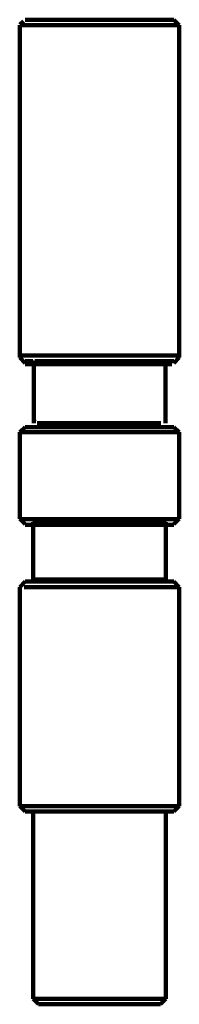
# Model space of a CAD drawing. Header units: millimetres. Extents: x 171 to 371, y -103 to 348.
# Tile 1 of 3: x 259 to 283, y -103 to 41. Entities that reach past the tile are written whole.
import ezdxf

# ---------------------------------------------------------------- set-up
doc = ezdxf.new("R2010")
doc.units = ezdxf.units.MM
doc.header["$MEASUREMENT"] = 0
doc.layers.add('Laag 1', color=7, linetype='Continuous', lineweight=0)

msp = doc.modelspace()

# ---------------------------------------------------------------- linework, layer by layer
at = {"layer": 'Laag 1', "color": 18, "lineweight": 211, "true_color": 0x010000}
for p, q in [((259.36, 39.94), (259.9, 40.44)), ((260.18, 40.65), (260.12, 40.65)), ((260.31, 40.65), (260.18, 40.65)), ((260.51, 40.65), (260.31, 40.65)), ((260.71, 40.65), (260.51, 40.65)), ((260.97, 40.65), (260.71, 40.65)), ((261.23, 40.65), (260.97, 40.65)), ((261.56, 40.65), (261.23, 40.65)), ((261.95, 40.65), (261.56, 40.65)), ((262.35, 40.65), (261.95, 40.65)), ((262.81, 40.65), (262.35, 40.65)), ((263.33, 40.65), (262.81, 40.65)), ((263.79, 40.65), (263.33, 40.65)), ((264.38, 40.65), (263.79, 40.65)), ((264.91, 40.65), (264.38, 40.65)), ((265.56, 40.65), (264.91, 40.65)), ((266.15, 40.65), (265.56, 40.65)), ((266.81, 40.65), (266.15, 40.65)), ((267.47, 40.65), (266.81, 40.65)), ((268.19, 40.65), (267.46, 40.65)), ((268.84, 40.65), (268.19, 40.65)), ((269.56, 40.65), (268.84, 40.65)), ((270.29, 40.65), (269.56, 40.65)), ((271.01, 40.65), (270.29, 40.65)), ((271.66, 40.65), (271.01, 40.65)), ((272.39, 40.65), (271.66, 40.65)), ((273.11, 40.65), (272.39, 40.65)), ((273.76, 40.65), (273.11, 40.65)), ((274.49, 40.65), (273.76, 40.65)), ((275.14, 40.65), (274.49, 40.65)), ((275.73, 40.65), (275.14, 40.65)), ((276.39, 40.65), (275.73, 40.65)), ((276.98, 40.65), (276.39, 40.65)), ((277.57, 40.65), (276.98, 40.65)), ((278.1, 40.65), (277.57, 40.65)), ((278.62, 40.65), (278.1, 40.65)), ((279.14, 40.65), (278.62, 40.65)), ((279.6, 40.65), (279.14, 40.65)), ((280, 40.65), (279.6, 40.65)), ((280.39, 40.65), (280, 40.65)), ((280.72, 40.65), (280.39, 40.65)), ((280.98, 40.65), (280.72, 40.65)), ((281.24, 40.65), (280.98, 40.65)), ((281.44, 40.65), (281.25, 40.65)), ((281.64, 40.65), (281.44, 40.65)), ((281.7, 40.65), (281.64, 40.65)), ((281.83, 40.65), (281.7, 40.65)), ((281.83, 40.65), (282.62, 39.84)), ((259.33, -8.62), (259.33, 39.85)), ((259.59, 39.85), (259.72, 39.85)), ((259.72, 39.85), (259.92, 39.85)), ((259.92, 39.85), (260.18, 39.85)), ((260.18, 39.85), (260.44, 39.85)), ((260.44, 39.85), (260.77, 39.85)), ((260.77, 39.85), (261.17, 39.85)), ((261.17, 39.85), (261.56, 39.85)), ((261.56, 39.85), (262.02, 39.85)), ((262.02, 39.85), (262.48, 39.85)), ((262.48, 39.85), (263, 39.85)), ((263, 39.85), (263.53, 39.85)), ((263.53, 39.85), (264.12, 39.85)), ((264.12, 39.85), (264.71, 39.85)), ((264.71, 39.85), (265.37, 39.85)), ((265.37, 39.85), (266.02, 39.85)), ((266.02, 39.85), (266.68, 39.85)), ((266.68, 39.85), (267.4, 39.85)), ((267.4, 39.85), (268.06, 39.85)), ((268.06, 39.85), (268.78, 39.85)), ((268.78, 39.85), (269.5, 39.85)), ((269.5, 39.85), (270.22, 39.85)), ((270.22, 39.85), (271.01, 39.85)), ((271.01, 39.85), (271.73, 39.85)), ((271.73, 39.85), (272.45, 39.85)), ((272.45, 39.85), (273.17, 39.85)), ((273.17, 39.85), (273.9, 39.85)), ((273.9, 39.85), (274.55, 39.85)), ((274.55, 39.85), (275.27, 39.85)), ((275.27, 39.85), (275.93, 39.85)), ((275.93, 39.85), (276.59, 39.85)), ((276.59, 39.85), (277.18, 39.85)), ((277.18, 39.85), (277.83, 39.85)), ((277.83, 39.85), (278.36, 39.85)), ((278.36, 39.85), (278.95, 39.85)), ((278.95, 39.85), (279.47, 39.85)), ((279.47, 39.85), (279.93, 39.85)), ((279.93, 39.85), (280.39, 39.85)), ((280.39, 39.85), (280.79, 39.85)), ((280.79, 39.85), (281.18, 39.85)), ((281.18, 39.85), (281.51, 39.85)), ((281.51, 39.85), (281.77, 39.85)), ((281.77, 39.85), (282.03, 39.85)), ((282.03, 39.85), (282.23, 39.85)), ((282.23, 39.85), (282.42, 39.85)), ((282.43, 39.85), (282.49, 39.85)), ((282.49, 39.85), (282.56, 39.85)), ((282.56, 39.85), (282.62, 39.85)), ((282.62, -8.62), (282.62, 39.85)), ((259.39, -8.31), (259.33, -8.31)), ((259.46, -8.31), (259.39, -8.31)), ((259.59, -8.31), (259.46, -8.31)), ((259.72, -8.31), (259.59, -8.31)), ((259.92, -8.31), (259.72, -8.31)), ((260.18, -8.31), (259.92, -8.31)), ((260.44, -8.31), (260.18, -8.31)), ((260.77, -8.31), (260.44, -8.31)), ((261.17, -8.31), (260.77, -8.31)), ((261.56, -8.31), (261.17, -8.31)), ((262.02, -8.31), (261.56, -8.31)), ((262.48, -8.31), (262.02, -8.31)), ((263, -8.31), (262.48, -8.31)), ((263.53, -8.31), (263, -8.31)), ((264.12, -8.31), (263.53, -8.31)), ((264.71, -8.31), (264.12, -8.31)), ((265.37, -8.31), (264.71, -8.31)), ((266.02, -8.31), (265.36, -8.31)), ((266.68, -8.31), (266.02, -8.31)), ((267.4, -8.31), (266.68, -8.31)), ((268.06, -8.31), (267.4, -8.31)), ((268.78, -8.31), (268.06, -8.31)), ((269.5, -8.31), (268.78, -8.31)), ((270.22, -8.31), (269.5, -8.31)), ((271.01, -8.31), (270.22, -8.31)), ((271.73, -8.31), (271.01, -8.31)), ((272.45, -8.31), (271.73, -8.31)), ((273.17, -8.31), (272.45, -8.31)), ((273.9, -8.31), (273.17, -8.31)), ((274.55, -8.31), (273.89, -8.31)), ((275.27, -8.31), (274.55, -8.31)), ((275.93, -8.31), (275.27, -8.31)), ((276.59, -8.31), (275.93, -8.31)), ((277.18, -8.31), (276.59, -8.31)), ((277.83, -8.31), (277.18, -8.31)), ((278.36, -8.31), (277.83, -8.31)), ((278.95, -8.31), (278.36, -8.31)), ((279.47, -8.31), (278.95, -8.31)), ((279.93, -8.31), (279.47, -8.31)), ((280.39, -8.31), (279.93, -8.31)), ((280.79, -8.31), (280.39, -8.31)), ((281.18, -8.31), (280.79, -8.31)), ((281.51, -8.31), (281.18, -8.31)), ((281.77, -8.31), (281.51, -8.31)), ((282.03, -8.31), (281.77, -8.31)), ((282.23, -8.31), (282.03, -8.31)), ((282.43, -8.31), (282.23, -8.31)), ((282.49, -8.31), (282.43, -8.31)), ((282.56, -8.31), (282.49, -8.31)), ((282.62, -8.31), (282.56, -8.31)), ((260.12, -9.43), (259.33, -8.62)), ((260.12, -9.12), (260.18, -9.12)), ((260.12, -9.58), (281.51, -9.58)), ((260.18, -9.12), (260.31, -9.12)), ((260.31, -9.12), (260.51, -9.12)), ((260.51, -9.12), (260.71, -9.12)), ((260.71, -9.12), (260.97, -9.12)), ((260.97, -9.12), (261.23, -9.12)), ((261.56, -9.18), (261.37, -9.38)), ((261.37, -9.38), (261.43, -9.38)), ((261.37, -18.2), (261.37, -9.39)), ((261.43, -9.38), (261.56, -9.38)), ((261.56, -9.12), (261.95, -9.12)), ((261.56, -9.38), (261.76, -9.38)), ((261.76, -9.38), (261.95, -9.38)), ((261.95, -9.12), (262.35, -9.12)), ((261.95, -9.38), (262.21, -9.38)), ((262.21, -9.38), (262.47, -9.38)), ((262.35, -9.12), (262.8, -9.12)), ((262.47, -9.38), (262.8, -9.38)), ((262.8, -9.38), (263.19, -9.38)), ((262.81, -9.12), (263.33, -9.12)), ((263.19, -9.38), (263.58, -9.38)), ((263.33, -9.12), (263.79, -9.12)), ((263.58, -9.38), (264.04, -9.38)), ((263.79, -9.12), (264.38, -9.12)), ((264.04, -9.38), (264.56, -9.38)), ((264.38, -9.12), (264.91, -9.12)), ((264.56, -9.38), (265.08, -9.38)), ((264.91, -9.12), (265.56, -9.12)), ((265.08, -9.38), (265.6, -9.38)), ((265.56, -9.12), (266.15, -9.12)), ((265.6, -9.38), (266.19, -9.38)), ((266.15, -9.12), (266.81, -9.12)), ((266.19, -9.38), (266.77, -9.38)), ((266.77, -9.38), (267.36, -9.38)), ((266.81, -9.12), (267.47, -9.12)), ((267.36, -9.38), (268.01, -9.38)), ((267.47, -9.12), (268.19, -9.12)), ((268.01, -9.38), (268.66, -9.38)), ((268.19, -9.12), (268.84, -9.12)), ((268.66, -9.38), (269.31, -9.38)), ((268.84, -9.12), (269.57, -9.12)), ((269.31, -9.38), (269.97, -9.38)), ((269.56, -9.12), (270.29, -9.12)), ((269.97, -9.38), (270.62, -9.38)), ((270.29, -9.12), (271.01, -9.12)), ((270.62, -9.38), (271.33, -9.38)), ((271.01, -9.12), (271.67, -9.12)), ((271.33, -9.38), (271.98, -9.38)), ((271.66, -9.12), (272.39, -9.12)), ((271.99, -9.38), (272.64, -9.38)), ((272.39, -9.12), (273.11, -9.12)), ((272.64, -9.38), (273.29, -9.38)), ((273.11, -9.12), (273.77, -9.12)), ((273.29, -9.38), (273.94, -9.38)), ((273.76, -9.12), (274.49, -9.12)), ((273.94, -9.38), (274.59, -9.38)), ((274.49, -9.12), (275.14, -9.12)), ((274.59, -9.38), (275.18, -9.38)), ((275.14, -9.12), (275.73, -9.12)), ((275.18, -9.38), (275.77, -9.38)), ((275.73, -9.12), (276.39, -9.12)), ((275.76, -9.38), (276.35, -9.38)), ((276.35, -9.38), (276.87, -9.38)), ((276.39, -9.12), (276.98, -9.12)), ((276.87, -9.38), (277.39, -9.38)), ((276.98, -9.12), (277.57, -9.12)), ((277.39, -9.38), (277.92, -9.38)), ((277.57, -9.12), (278.09, -9.12)), ((277.91, -9.38), (278.37, -9.38)), ((278.1, -9.12), (278.62, -9.12)), ((278.37, -9.38), (278.76, -9.38)), ((278.62, -9.12), (279.14, -9.12)), ((278.76, -9.38), (279.15, -9.38)), ((279.14, -9.12), (279.61, -9.12)), ((279.15, -9.38), (279.48, -9.38)), ((279.48, -9.38), (279.74, -9.38)), ((279.6, -9.12), (280, -9.12)), ((279.74, -9.38), (280, -9.38)), ((280, -9.12), (280.39, -9.12)), ((280, -9.38), (280.2, -9.38)), ((280.19, -9.38), (280.39, -9.38)), ((280.39, -9.12), (280.72, -9.12)), ((280.39, -9.18), (280.59, -9.38)), ((280.39, -9.38), (280.52, -9.38)), ((280.52, -9.38), (280.59, -9.38)), ((280.59, -18.2), (280.59, -9.39)), ((280.72, -9.12), (280.98, -9.12)), ((280.98, -9.12), (281.24, -9.12)), ((281.24, -9.12), (281.44, -9.12)), ((281.44, -9.12), (281.64, -9.12)), ((281.64, -9.12), (281.7, -9.12)), ((281.7, -9.12), (281.84, -9.12)), ((281.83, -9.43), (282.62, -8.62)), ((261.43, -17.74), (261.37, -17.74)), ((261.56, -17.94), (261.37, -17.74)), ((279.93, -18.2), (261.86, -18.2)), ((260.12, -18.75), (259.33, -19.48)), ((259.33, -32.13), (259.33, -19.48)), ((259.33, -19.49), (259.39, -19.49)), ((259.39, -19.49), (259.46, -19.49)), ((259.46, -19.49), (259.59, -19.49)), ((259.59, -19.49), (259.72, -19.49)), ((259.72, -19.49), (259.92, -19.49)), ((259.92, -19.49), (260.18, -19.49)), ((260.18, -18.75), (260.12, -18.75)), ((260.31, -18.75), (260.18, -18.75)), ((260.18, -19.49), (260.44, -19.49)), ((260.51, -18.75), (260.31, -18.75)), ((260.44, -19.49), (260.77, -19.49)), ((260.71, -18.75), (260.51, -18.75)), ((260.97, -18.75), (260.71, -18.75)), ((260.77, -19.49), (261.17, -19.49)), ((261.23, -18.75), (260.97, -18.75)), ((261.17, -19.48), (261.56, -19.48)), ((261.56, -18.75), (261.23, -18.75)), ((261.95, -18.75), (261.56, -18.75)), ((261.56, -19.48), (262.02, -19.48)), ((262.35, -18.75), (261.95, -18.75)), ((262.02, -19.48), (262.48, -19.48)), ((262.81, -18.75), (262.35, -18.75)), ((262.48, -19.48), (263, -19.48)), ((263.33, -18.75), (262.81, -18.75)), ((263, -19.48), (263.53, -19.48)), ((263.79, -18.75), (263.33, -18.75)), ((263.53, -19.48), (264.12, -19.48)), ((264.38, -18.75), (263.79, -18.75)), ((264.12, -19.48), (264.71, -19.48)), ((264.91, -18.75), (264.38, -18.75)), ((264.71, -19.48), (265.37, -19.48)), ((265.56, -18.75), (264.91, -18.75)), ((265.37, -19.48), (266.02, -19.48)), ((266.15, -18.75), (265.56, -18.75)), ((266.02, -19.48), (266.68, -19.48)), ((266.81, -18.75), (266.15, -18.75)), ((266.68, -19.48), (267.4, -19.48)), ((267.47, -18.75), (266.81, -18.75)), ((267.4, -19.48), (268.06, -19.48)), ((268.19, -18.75), (267.46, -18.75)), ((268.06, -19.48), (268.78, -19.48)), ((268.84, -18.75), (268.19, -18.75)), ((268.78, -19.48), (269.5, -19.48)), ((269.56, -18.75), (268.84, -18.75)), ((269.5, -19.48), (270.22, -19.48)), ((270.29, -18.75), (269.56, -18.75)), ((270.22, -19.48), (271.01, -19.48)), ((271.01, -18.75), (270.29, -18.75)), ((271.66, -18.75), (271.01, -18.75)), ((271.01, -19.48), (271.73, -19.48)), ((272.39, -18.75), (271.66, -18.75)), ((271.73, -19.48), (272.45, -19.48)), ((273.11, -18.75), (272.39, -18.75)), ((272.45, -19.48), (273.17, -19.48)), ((273.76, -18.75), (273.11, -18.75)), ((273.17, -19.48), (273.9, -19.48)), ((274.49, -18.75), (273.76, -18.75)), ((273.9, -19.48), (274.55, -19.48)), ((275.14, -18.75), (274.49, -18.75)), ((274.55, -19.48), (275.27, -19.48)), ((275.73, -18.75), (275.14, -18.75)), ((275.27, -19.48), (275.93, -19.48)), ((276.39, -18.75), (275.73, -18.75)), ((275.93, -19.48), (276.59, -19.48)), ((276.98, -18.75), (276.39, -18.75)), ((276.59, -19.48), (277.18, -19.48)), ((277.57, -18.75), (276.98, -18.75)), ((277.18, -19.48), (277.83, -19.48)), ((278.1, -18.75), (277.57, -18.75)), ((277.83, -19.48), (278.36, -19.48)), ((278.62, -18.75), (278.1, -18.75)), ((278.36, -19.48), (278.95, -19.48)), ((279.14, -18.75), (278.62, -18.75)), ((278.95, -19.48), (279.47, -19.48)), ((279.6, -18.75), (279.14, -18.75)), ((279.47, -19.48), (279.93, -19.48)), ((280, -18.75), (279.6, -18.75)), ((279.93, -19.48), (280.39, -19.48)), ((280.39, -18.75), (280, -18.75)), ((280.72, -18.75), (280.39, -18.75)), ((280.39, -19.48), (280.79, -19.48)), ((280.98, -18.75), (280.72, -18.75)), ((280.79, -19.48), (281.18, -19.48)), ((281.24, -18.75), (280.98, -18.75)), ((281.18, -19.48), (281.51, -19.48)), ((281.44, -18.75), (281.25, -18.75)), ((281.64, -18.75), (281.44, -18.75)), ((281.51, -19.48), (281.77, -19.48)), ((281.7, -18.75), (281.64, -18.75)), ((281.83, -18.75), (281.7, -18.75)), ((281.77, -19.48), (282.03, -19.48)), ((281.83, -18.75), (282.62, -19.48)), ((282.03, -19.48), (282.23, -19.48)), ((282.23, -19.48), (282.42, -19.48)), ((282.43, -19.48), (282.49, -19.48)), ((282.49, -19.48), (282.56, -19.48)), ((282.56, -19.48), (282.62, -19.48)), ((282.62, -32.13), (282.62, -19.48)), ((260.12, -32.93), (259.33, -32.13)), ((259.39, -32.2), (259.33, -32.2)), ((259.46, -32.2), (259.39, -32.2)), ((259.59, -32.2), (259.46, -32.2)), ((259.72, -32.2), (259.59, -32.2)), ((259.92, -32.2), (259.72, -32.2)), ((260.18, -32.2), (259.92, -32.2)), ((260.12, -33.01), (260.18, -33.01)), ((260.44, -32.2), (260.18, -32.2)), ((260.18, -33.01), (260.31, -33.01)), ((260.31, -33.01), (260.51, -33.01)), ((260.77, -32.2), (260.44, -32.2)), ((260.51, -33.01), (260.71, -33.01)), ((260.71, -33.01), (260.97, -33.01)), ((261.17, -32.2), (260.77, -32.2)), ((260.97, -33.01), (261.23, -33.01)), ((261.56, -32.2), (261.17, -32.2)), ((261.23, -33.01), (261.56, -33.01)), ((261.49, -32.42), (261.3, -32.62)), ((261.3, -32.62), (261.36, -32.62)), ((261.3, -40.96), (261.3, -32.62)), ((261.36, -32.62), (261.5, -32.62)), ((261.49, -32.62), (261.69, -32.62)), ((262.02, -32.2), (261.56, -32.2)), ((261.56, -33.01), (261.95, -33.01)), ((261.69, -32.62), (261.89, -32.62)), ((261.89, -32.62), (262.15, -32.62)), ((261.95, -33.01), (262.35, -33.01)), ((262.48, -32.2), (262.02, -32.2)), ((262.15, -32.62), (262.41, -32.62)), ((262.35, -33.01), (262.81, -33.01)), ((262.41, -32.62), (262.74, -32.62)), ((263, -32.2), (262.48, -32.2)), ((262.74, -32.62), (263.13, -32.62)), ((262.81, -33.01), (263.33, -33.01)), ((263.53, -32.2), (263, -32.2)), ((263.13, -32.62), (263.53, -32.62)), ((263.33, -33.01), (263.79, -33.01)), ((264.12, -32.2), (263.53, -32.2)), ((263.53, -32.62), (263.99, -32.62)), ((263.79, -33.01), (264.38, -33.01)), ((263.99, -32.62), (264.51, -32.62)), ((264.71, -32.2), (264.12, -32.2)), ((264.38, -33.01), (264.91, -33.01)), ((264.51, -32.62), (265.04, -32.62)), ((265.37, -32.2), (264.71, -32.2)), ((264.91, -33.01), (265.56, -33.01)), ((265.04, -32.62), (265.56, -32.62)), ((266.02, -32.2), (265.37, -32.2)), ((265.56, -32.62), (266.15, -32.62)), ((265.56, -33.01), (266.15, -33.01)), ((266.68, -32.2), (266.02, -32.2)), ((266.15, -32.62), (266.74, -32.62)), ((266.15, -33.01), (266.81, -33.01)), ((267.4, -32.2), (266.68, -32.2)), ((266.74, -32.62), (267.33, -32.62)), ((266.81, -33.01), (267.46, -33.01)), ((267.33, -32.62), (267.99, -32.62)), ((268.05, -32.2), (267.4, -32.2)), ((267.46, -33.01), (268.19, -33.01)), ((267.99, -32.62), (268.65, -32.62)), ((268.78, -32.2), (268.05, -32.2)), ((268.19, -33.01), (268.84, -33.01)), ((268.65, -32.62), (269.3, -32.62)), ((269.5, -32.2), (268.78, -32.2)), ((268.84, -33.01), (269.56, -33.01)), ((269.3, -32.62), (269.96, -32.62)), ((270.22, -32.2), (269.5, -32.2)), ((269.56, -33.01), (270.29, -33.01)), ((269.96, -32.62), (270.62, -32.62)), ((271.01, -32.2), (270.22, -32.2)), ((270.29, -33.01), (271.01, -33.01)), ((270.61, -32.62), (271.34, -32.62)), ((271.73, -32.2), (271.01, -32.2)), ((271.01, -33.01), (271.67, -33.01)), ((271.34, -32.62), (271.99, -32.62)), ((271.67, -33.01), (272.39, -33.01)), ((272.45, -32.2), (271.73, -32.2)), ((271.99, -32.62), (272.65, -32.62)), ((272.39, -33.01), (273.11, -33.01)), ((273.17, -32.2), (272.45, -32.2)), ((272.65, -32.62), (273.31, -32.62)), ((273.11, -33.01), (273.76, -33.01)), ((273.9, -32.2), (273.17, -32.2)), ((273.31, -32.62), (273.96, -32.62)), ((273.76, -33.01), (274.49, -33.01)), ((274.55, -32.2), (273.9, -32.2)), ((273.96, -32.62), (274.62, -32.62)), ((274.49, -33.01), (275.14, -33.01)), ((275.27, -32.2), (274.55, -32.2)), ((274.62, -32.62), (275.21, -32.62)), ((275.14, -33.01), (275.73, -33.01)), ((275.21, -32.62), (275.8, -32.62)), ((275.93, -32.2), (275.27, -32.2)), ((275.73, -33.01), (276.39, -33.01)), ((275.8, -32.62), (276.39, -32.62)), ((276.58, -32.2), (275.93, -32.2)), ((276.39, -32.62), (276.91, -32.62)), ((276.39, -33.01), (276.98, -33.01)), ((277.18, -32.2), (276.58, -32.2)), ((276.91, -32.62), (277.44, -32.62)), ((276.98, -33.01), (277.57, -33.01)), ((277.83, -32.2), (277.18, -32.2)), ((277.44, -32.62), (277.96, -32.62)), ((277.57, -33.01), (278.1, -33.01)), ((278.36, -32.2), (277.83, -32.2)), ((277.96, -32.62), (278.42, -32.62)), ((278.1, -33.01), (278.62, -33.01)), ((278.95, -32.2), (278.36, -32.2)), ((278.42, -32.62), (278.82, -32.62)), ((278.62, -33.01), (279.14, -33.01)), ((278.82, -32.62), (279.21, -32.62)), ((279.47, -32.2), (278.95, -32.2)), ((279.14, -33.01), (279.6, -33.01)), ((279.21, -32.62), (279.54, -32.62)), ((279.93, -32.2), (279.47, -32.2)), ((279.54, -32.62), (279.8, -32.62)), ((279.6, -33.01), (280, -33.01)), ((279.8, -32.62), (280.06, -32.62)), ((280.39, -32.2), (279.93, -32.2)), ((280, -33.01), (280.39, -33.01)), ((280.06, -32.62), (280.26, -32.62)), ((280.26, -32.62), (280.46, -32.62)), ((280.78, -32.2), (280.39, -32.2)), ((280.39, -33.01), (280.72, -33.01)), ((280.46, -32.42), (280.65, -32.62)), ((280.46, -32.62), (280.59, -32.62)), ((280.59, -32.62), (280.65, -32.62)), ((280.65, -40.96), (280.65, -32.62)), ((280.72, -33.01), (280.98, -33.01)), ((281.18, -32.2), (280.78, -32.2)), ((280.98, -33.01), (281.25, -33.01)), ((281.51, -32.2), (281.18, -32.2)), ((281.25, -33.01), (281.44, -33.01)), ((281.44, -33.01), (281.64, -33.01)), ((281.77, -32.2), (281.51, -32.2)), ((281.64, -33.01), (281.7, -33.01)), ((281.7, -33.01), (281.84, -33.01)), ((282.03, -32.2), (281.77, -32.2)), ((281.83, -32.93), (282.62, -32.13)), ((282.23, -32.2), (282.03, -32.2)), ((282.43, -32.2), (282.23, -32.2)), ((282.49, -32.2), (282.43, -32.2)), ((282.56, -32.2), (282.49, -32.2)), ((282.62, -32.2), (282.56, -32.2)), ((260.12, -41.29), (259.33, -42.1)), ((260.18, -41.29), (260.12, -41.29)), ((260.31, -41.29), (260.18, -41.29)), ((260.51, -41.29), (260.31, -41.29)), ((260.71, -41.29), (260.51, -41.29)), ((260.97, -41.29), (260.71, -41.29)), ((261.23, -41.29), (260.97, -41.29)), ((261.56, -41.29), (261.23, -41.29)), ((261.36, -40.96), (261.3, -40.96)), ((261.49, -41.16), (261.3, -40.96)), ((261.49, -40.96), (261.36, -40.96)), ((261.69, -40.96), (261.5, -40.96)), ((261.95, -41.29), (261.56, -41.29)), ((261.89, -40.96), (261.69, -40.96)), ((262.15, -40.96), (261.89, -40.96)), ((262.35, -41.29), (261.95, -41.29)), ((262.41, -40.96), (262.15, -40.96)), ((262.81, -41.29), (262.35, -41.29)), ((262.74, -40.96), (262.41, -40.96)), ((263.13, -40.96), (262.74, -40.96)), ((263.33, -41.29), (262.81, -41.29)), ((263.53, -40.96), (263.13, -40.96)), ((263.79, -41.29), (263.33, -41.29)), ((263.99, -40.96), (263.53, -40.96)), ((264.38, -41.29), (263.79, -41.29)), ((264.51, -40.96), (263.99, -40.96)), ((264.91, -41.29), (264.38, -41.29)), ((265.04, -40.96), (264.51, -40.96)), ((265.56, -41.29), (264.91, -41.29)), ((265.56, -40.96), (265.04, -40.96)), ((266.15, -40.96), (265.56, -40.96)), ((266.15, -41.29), (265.56, -41.29)), ((266.74, -40.96), (266.15, -40.96)), ((266.81, -41.29), (266.15, -41.29)), ((267.33, -40.96), (266.74, -40.96)), ((267.47, -41.29), (266.81, -41.29)), ((267.99, -40.96), (267.33, -40.96)), ((268.19, -41.29), (267.46, -41.29)), ((268.65, -40.96), (267.99, -40.96)), ((268.84, -41.29), (268.19, -41.29)), ((269.3, -40.96), (268.65, -40.96)), ((269.56, -41.29), (268.84, -41.29)), ((269.96, -40.96), (269.3, -40.96)), ((270.29, -41.29), (269.56, -41.29)), ((270.61, -40.96), (269.96, -40.96)), ((271.01, -41.29), (270.29, -41.29)), ((271.34, -40.96), (270.61, -40.96)), ((271.66, -41.29), (271.01, -41.29)), ((271.99, -40.96), (271.34, -40.96)), ((272.39, -41.29), (271.66, -41.29)), ((272.65, -40.96), (271.99, -40.96)), ((273.11, -41.29), (272.39, -41.29)), ((273.31, -40.96), (272.65, -40.96)), ((273.76, -41.29), (273.11, -41.29)), ((273.96, -40.96), (273.3, -40.96)), ((274.49, -41.29), (273.76, -41.29)), ((274.62, -40.96), (273.96, -40.96)), ((275.14, -41.29), (274.49, -41.29)), ((275.21, -40.96), (274.62, -40.96)), ((275.73, -41.29), (275.14, -41.29)), ((275.8, -40.96), (275.21, -40.96)), ((276.39, -41.29), (275.73, -41.29)), ((276.39, -40.96), (275.8, -40.96)), ((276.91, -40.96), (276.39, -40.96)), ((276.98, -41.29), (276.39, -41.29)), ((277.44, -40.96), (276.91, -40.96)), ((277.57, -41.29), (276.98, -41.29)), ((277.96, -40.96), (277.44, -40.96)), ((278.1, -41.29), (277.57, -41.29)), ((278.42, -40.96), (277.97, -40.96)), ((278.62, -41.29), (278.1, -41.29)), ((278.82, -40.96), (278.42, -40.96)), ((279.14, -41.29), (278.62, -41.29)), ((279.21, -40.96), (278.82, -40.96)), ((279.6, -41.29), (279.14, -41.29)), ((279.54, -40.96), (279.21, -40.96)), ((279.8, -40.96), (279.54, -40.96)), ((280, -41.29), (279.6, -41.29)), ((280.06, -40.96), (279.8, -40.96)), ((280.39, -41.29), (280, -41.29)), ((280.26, -40.96), (280.06, -40.96)), ((280.46, -40.96), (280.26, -40.96)), ((280.72, -41.29), (280.39, -41.29)), ((280.59, -40.96), (280.46, -40.96)), ((280.46, -41.16), (280.65, -40.96)), ((280.65, -40.96), (280.59, -40.96)), ((280.98, -41.29), (280.72, -41.29)), ((281.24, -41.29), (280.98, -41.29)), ((281.44, -41.29), (281.25, -41.29)), ((281.64, -41.29), (281.44, -41.29)), ((281.7, -41.29), (281.64, -41.29)), ((281.83, -41.29), (281.7, -41.29)), ((281.83, -41.29), (282.62, -42.1)), ((259.33, -74.02), (259.33, -42.1)), ((259.33, -42.44), (259.39, -42.44)), ((259.39, -42.44), (259.46, -42.44)), ((259.99, -42.1), (261.17, -42.1)), ((260.44, -42.1), (260.77, -42.1)), ((261.17, -42.1), (261.56, -42.1)), ((261.56, -42.1), (262.02, -42.1)), ((262.02, -42.1), (262.48, -42.1)), ((262.48, -42.1), (263, -42.1)), ((263, -42.1), (263.53, -42.1)), ((263.53, -42.1), (264.12, -42.1)), ((264.12, -42.1), (264.71, -42.1)), ((264.71, -42.1), (265.37, -42.1)), ((265.37, -42.1), (266.02, -42.1)), ((266.02, -42.1), (266.68, -42.1)), ((266.68, -42.1), (267.4, -42.1)), ((267.4, -42.1), (268.06, -42.1)), ((268.06, -42.1), (268.78, -42.1)), ((268.78, -42.1), (269.5, -42.1)), ((269.5, -42.1), (270.22, -42.1)), ((270.22, -42.1), (271.01, -42.1)), ((271.01, -42.1), (271.73, -42.1)), ((271.73, -42.1), (272.45, -42.1)), ((272.45, -42.1), (273.17, -42.1)), ((273.17, -42.1), (273.9, -42.1)), ((273.9, -42.1), (274.55, -42.1)), ((274.55, -42.1), (275.27, -42.1)), ((275.27, -42.1), (275.93, -42.1)), ((275.93, -42.1), (276.59, -42.1)), ((276.59, -42.1), (277.18, -42.1)), ((277.18, -42.1), (277.83, -42.1)), ((277.83, -42.1), (278.36, -42.1)), ((278.36, -42.1), (278.95, -42.1)), ((278.95, -42.1), (279.47, -42.1)), ((279.47, -42.1), (279.93, -42.1)), ((279.93, -42.1), (280.39, -42.1)), ((280.39, -42.1), (280.79, -42.1)), ((280.79, -42.1), (281.18, -42.1)), ((281.18, -42.1), (281.51, -42.1)), ((281.51, -42.1), (281.77, -42.1)), ((281.77, -42.1), (282.03, -42.1)), ((282.03, -42.1), (282.23, -42.1)), ((282.23, -42.1), (282.42, -42.1)), ((282.43, -42.1), (282.49, -42.1)), ((282.49, -42.1), (282.56, -42.1)), ((282.56, -42.1), (282.62, -42.1)), ((282.62, -74.02), (282.62, -42.1)), ((260.12, -74.83), (259.33, -74.02)), ((259.39, -74.03), (259.33, -74.03)), ((259.46, -74.03), (259.39, -74.03)), ((259.59, -74.03), (259.46, -74.03)), ((259.72, -74.03), (259.59, -74.03)), ((259.92, -74.03), (259.72, -74.03)), ((260.18, -74.03), (259.92, -74.03)), ((260.44, -74.03), (260.18, -74.03)), ((260.77, -74.03), (260.44, -74.03)), ((261.17, -74.03), (260.77, -74.03)), ((261.56, -74.03), (261.17, -74.03)), ((262.02, -74.03), (261.56, -74.03)), ((262.48, -74.03), (262.02, -74.03)), ((263, -74.03), (262.48, -74.03)), ((263.53, -74.03), (263, -74.03)), ((264.12, -74.03), (263.53, -74.03)), ((264.71, -74.03), (264.12, -74.03)), ((265.37, -74.03), (264.71, -74.03)), ((266.02, -74.03), (265.36, -74.03)), ((266.68, -74.03), (266.02, -74.03)), ((267.4, -74.03), (266.68, -74.03)), ((268.06, -74.03), (267.4, -74.03)), ((268.78, -74.03), (268.06, -74.03)), ((269.5, -74.03), (268.78, -74.03)), ((270.22, -74.03), (269.5, -74.03)), ((271.01, -74.03), (270.22, -74.03)), ((271.73, -74.03), (271.01, -74.03)), ((272.45, -74.03), (271.73, -74.03)), ((273.17, -74.03), (272.45, -74.03)), ((273.9, -74.03), (273.17, -74.03)), ((274.55, -74.03), (273.89, -74.03)), ((275.27, -74.03), (274.55, -74.03)), ((275.93, -74.03), (275.27, -74.03)), ((276.59, -74.03), (275.93, -74.03)), ((277.18, -74.03), (276.59, -74.03)), ((277.83, -74.03), (277.18, -74.03)), ((278.36, -74.03), (277.83, -74.03)), ((278.95, -74.03), (278.36, -74.03)), ((279.47, -74.03), (278.95, -74.03)), ((279.93, -74.03), (279.47, -74.03)), ((280.39, -74.03), (279.93, -74.03)), ((280.79, -74.03), (280.39, -74.03)), ((281.18, -74.03), (280.79, -74.03)), ((281.51, -74.03), (281.18, -74.03)), ((281.77, -74.03), (281.51, -74.03)), ((282.03, -74.03), (281.77, -74.03)), ((281.83, -74.83), (282.62, -74.02)), ((282.23, -74.03), (282.03, -74.03)), ((282.43, -74.03), (282.23, -74.03)), ((282.49, -74.03), (282.43, -74.03)), ((282.56, -74.03), (282.49, -74.03)), ((282.62, -74.03), (282.56, -74.03)), ((260.12, -74.83), (260.18, -74.83)), ((260.18, -74.83), (260.31, -74.83)), ((260.31, -74.83), (260.51, -74.83)), ((260.51, -74.83), (260.71, -74.83)), ((260.71, -74.83), (260.97, -74.83)), ((260.97, -74.83), (261.23, -74.83)), ((261.23, -74.83), (261.56, -74.83)), ((261.3, -75.1), (261.3, -102.12)), ((261.56, -74.83), (261.95, -74.83)), ((261.95, -74.83), (262.35, -74.83)), ((262.35, -74.83), (262.8, -74.83)), ((262.81, -74.83), (263.33, -74.83)), ((263.33, -74.83), (263.79, -74.83)), ((263.79, -74.83), (264.38, -74.83)), ((264.38, -74.83), (264.91, -74.83)), ((264.91, -74.83), (265.56, -74.83)), ((265.56, -74.83), (266.15, -74.83)), ((266.15, -74.83), (266.81, -74.83)), ((266.81, -74.83), (267.47, -74.83)), ((267.47, -74.83), (268.19, -74.83)), ((268.19, -74.83), (268.84, -74.83)), ((268.84, -74.83), (269.57, -74.83)), ((269.56, -74.83), (270.29, -74.83)), ((270.29, -74.83), (271.01, -74.83)), ((271.01, -74.83), (271.67, -74.83)), ((271.66, -74.83), (272.39, -74.83)), ((272.39, -74.83), (273.11, -74.83)), ((273.11, -74.83), (273.77, -74.83)), ((273.76, -74.83), (274.49, -74.83)), ((274.49, -74.83), (275.14, -74.83)), ((275.14, -74.83), (275.73, -74.83)), ((275.73, -74.83), (276.39, -74.83)), ((276.39, -74.83), (276.98, -74.83)), ((276.98, -74.83), (277.57, -74.83)), ((277.57, -74.83), (278.09, -74.83)), ((278.1, -74.83), (278.62, -74.83)), ((278.62, -74.83), (279.14, -74.83)), ((279.14, -74.83), (279.61, -74.83)), ((279.6, -74.83), (280, -74.83)), ((280, -74.83), (280.39, -74.83)), ((280.39, -74.83), (280.72, -74.83)), ((280.65, -75.1), (280.65, -102.12)), ((280.72, -74.83), (280.98, -74.83)), ((280.98, -74.83), (281.24, -74.83)), ((281.24, -74.83), (281.44, -74.83)), ((281.44, -74.83), (281.64, -74.83)), ((281.64, -74.83), (281.7, -74.83)), ((281.7, -74.83), (281.84, -74.83)), ((261.36, -102.12), (261.3, -102.12)), ((262.08, -102.93), (261.3, -102.12)), ((261.5, -102.12), (261.36, -102.12)), ((261.69, -102.12), (261.5, -102.12)), ((261.89, -102.12), (261.69, -102.12)), ((262.15, -102.12), (261.89, -102.12)), ((262.08, -102.93), (262.15, -102.93)), ((262.41, -102.12), (262.15, -102.12)), ((262.15, -102.93), (262.28, -102.93)), ((262.28, -102.93), (262.41, -102.93)), ((262.74, -102.12), (262.41, -102.12)), ((262.41, -102.93), (262.61, -102.93)), ((262.61, -102.93), (262.87, -102.93)), ((263.14, -102.12), (262.74, -102.12)), ((262.87, -102.93), (263.14, -102.93)), ((263.53, -102.12), (263.14, -102.12)), ((263.14, -102.93), (263.46, -102.93)), ((263.46, -102.93), (263.86, -102.93)), ((263.99, -102.12), (263.53, -102.12)), ((263.86, -102.93), (264.25, -102.93)), ((264.51, -102.12), (263.99, -102.12)), ((264.25, -102.93), (264.71, -102.93)), ((265.04, -102.12), (264.51, -102.12)), ((264.71, -102.93), (265.1, -102.93)), ((265.56, -102.12), (265.04, -102.12)), ((265.1, -102.93), (265.63, -102.93)), ((266.15, -102.12), (265.56, -102.12)), ((265.63, -102.93), (266.15, -102.93)), ((266.74, -102.12), (266.15, -102.12)), ((266.15, -102.93), (266.68, -102.93)), ((266.68, -102.93), (267.27, -102.93)), ((267.33, -102.12), (266.74, -102.12)), ((267.27, -102.93), (267.86, -102.93)), ((267.99, -102.12), (267.33, -102.12)), ((267.86, -102.93), (268.45, -102.93)), ((268.65, -102.12), (267.99, -102.12)), ((268.45, -102.93), (269.04, -102.93)), ((269.3, -102.12), (268.65, -102.12)), ((269.04, -102.93), (269.69, -102.93)), ((269.96, -102.12), (269.3, -102.12)), ((269.69, -102.93), (270.35, -102.93)), ((270.62, -102.12), (269.96, -102.12)), ((270.35, -102.93), (271.01, -102.93)), ((271.34, -102.12), (270.62, -102.12)), ((271.01, -102.93), (271.6, -102.93)), ((271.99, -102.12), (271.34, -102.12)), ((271.6, -102.93), (272.26, -102.93)), ((272.65, -102.12), (271.99, -102.12)), ((272.26, -102.93), (272.85, -102.93)), ((273.31, -102.12), (272.65, -102.12)), ((272.85, -102.93), (273.5, -102.93)), ((273.96, -102.12), (273.31, -102.12)), ((273.5, -102.93), (274.09, -102.93)), ((274.62, -102.12), (273.96, -102.12)), ((274.09, -102.93), (274.68, -102.93)), ((275.21, -102.12), (274.62, -102.12)), ((274.68, -102.93), (275.27, -102.93)), ((275.8, -102.12), (275.21, -102.12)), ((275.27, -102.93), (275.8, -102.93)), ((276.39, -102.12), (275.8, -102.12)), ((275.8, -102.93), (276.32, -102.93)), ((276.32, -102.93), (276.78, -102.93)), ((276.91, -102.12), (276.39, -102.12)), ((276.78, -102.93), (277.31, -102.93)), ((277.44, -102.12), (276.91, -102.12)), ((277.31, -102.93), (277.7, -102.93)), ((277.96, -102.12), (277.44, -102.12)), ((277.7, -102.93), (278.1, -102.93)), ((278.42, -102.12), (277.96, -102.12)), ((278.1, -102.93), (278.49, -102.93)), ((278.81, -102.12), (278.42, -102.12)), ((278.49, -102.93), (278.81, -102.93)), ((279.21, -102.12), (278.81, -102.12)), ((278.81, -102.93), (279.08, -102.93)), ((279.08, -102.93), (279.34, -102.93)), ((279.54, -102.12), (279.21, -102.12)), ((279.34, -102.93), (279.54, -102.93)), ((279.8, -102.12), (279.54, -102.12)), ((279.54, -102.93), (279.67, -102.93)), ((279.67, -102.93), (279.8, -102.93)), ((280.06, -102.12), (279.8, -102.12)), ((279.8, -102.93), (279.87, -102.93)), ((279.87, -102.93), (280.65, -102.12)), ((280.26, -102.12), (280.06, -102.12)), ((280.46, -102.12), (280.26, -102.12)), ((280.59, -102.12), (280.46, -102.12)), ((280.65, -102.12), (280.59, -102.12))]:
    msp.add_line(p, q, dxfattribs=at)

doc.saveas('drawing.dxf')
